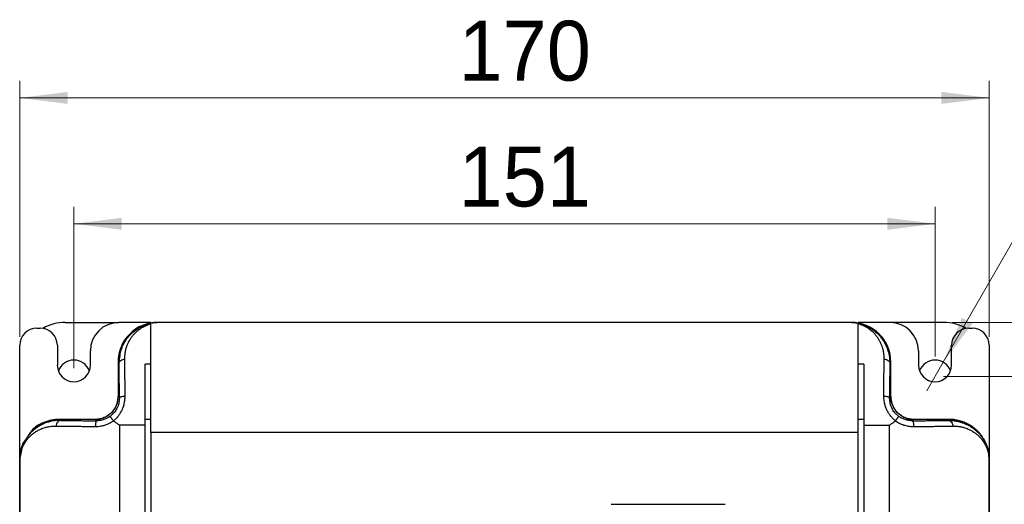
# Model space of a CAD drawing. Header units: millimetres. Extents: x 0 to 423, y 0 to 297.
# Tile 13 of 34: x 98 to 155, y 189 to 217. Entities that reach past the tile are written whole.
import ezdxf

# ---------------------------------------------------------------- set-up
doc = ezdxf.new("R2010")
doc.units = ezdxf.units.MM
doc.layers.add('实线', color=2, linetype='Continuous', lineweight=25)
doc.styles.add('SLDTEXTSTYLE17', font='ARIAL.TTF', dxfattribs={"width": 0.948})
doc.styles.add('SLDTEXTSTYLE18', font='ARIAL.TTF', dxfattribs={"width": 0.948, "bigfont": 'bigfont'})
doc.dimstyles.new('SLDDIMSTYLE0', dxfattribs={"dimtxt": 3.5, "dimasz": 2.8, "dimexe": 0, "dimexo": 0.0625, "dimgap": 0.875, "dimtad": 2, "dimlfac": 3, "dimrnd": 1e-09, "dimzin": 12, "dimdsep": 46, "dimtxsty": 'SLDTEXTSTYLE17', "dimsah": 1, "dimcen": 0.09, "dimadec": 0, "dimazin": 3, "dimtfac": 1, "dimtofl": 0, "dimtmove": 0, "dimatfit": 3, "dimfxl": 1, "dimfrac": 2, "dimtolj": 1, "dimtzin": 12, "dimarcsym": 0})
doc.dimstyles.new('SLDDIMSTYLE1', dxfattribs={"dimtxt": 3.5, "dimasz": 2.8, "dimexe": 0, "dimexo": 0.0625, "dimgap": 0.875, "dimtad": 0, "dimtih": 1, "dimtoh": 1, "dimlfac": 3, "dimrnd": 1e-09, "dimzin": 4, "dimdsep": 46, "dimtxsty": 'SLDTEXTSTYLE17', "dimblk1": 'NONE', "dimsah": 1, "dimcen": 0, "dimadec": 0, "dimazin": 1, "dimtfac": 1, "dimtmove": 0, "dimatfit": 3, "dimldrblk": 'NONE', "dimfxl": 1, "dimfrac": 2, "dimtolj": 1, "dimtzin": 12, "dimarcsym": 0})

# ---------------------------------------------------------------- blocks, each defined once
blk = doc.blocks.new('_D')
at = {"color": 7, "linetype": 'Continuous', "lineweight": 18, "true_color": 0xffffff}
for p, q in [((97.674, 198.913), (97.674, 213.874)), ((154.34, 198.913), (154.34, 213.874)), ((154.34, 212.874), (97.674, 212.874))]:
    blk.add_line(p, q, dxfattribs=at)
for points in [[(97.674, 212.874), (100.474, 212.524), (100.474, 213.224)], [(154.34, 212.874), (151.54, 213.224), (151.54, 212.524)]]:
    blk.add_solid(points, dxfattribs=at)
at = {"color": 7, "linetype": 'Continuous', "lineweight": 18, "true_color": 0xffffff, "insert": (123.326, 217.385), "char_height": 3.5, "attachment_point": 1, "style": 'SLDTEXTSTYLE17'}
blk.add_mtext('170', dxfattribs=at)
blk = doc.blocks.new('_D_1')
at = {"color": 7, "linetype": 'Continuous', "lineweight": 18, "true_color": 0xffffff}
for p, q in [((100.84, 197.08), (100.84, 206.513)), ((151.174, 197.747), (151.174, 206.513)), ((100.84, 205.513), (151.174, 205.513))]:
    blk.add_line(p, q, dxfattribs=at)
for points in [[(100.84, 205.513), (103.64, 205.163), (103.64, 205.863)], [(151.174, 205.513), (148.374, 205.863), (148.374, 205.163)]]:
    blk.add_solid(points, dxfattribs=at)
at = {"color": 7, "linetype": 'Continuous', "lineweight": 18, "true_color": 0xffffff, "insert": (123.326, 210.025), "char_height": 3.5, "attachment_point": 1, "style": 'SLDTEXTSTYLE17'}
blk.add_mtext('151', dxfattribs=at)
blk = doc.blocks.new('_D_2')
at = {"color": 7, "linetype": 'Continuous', "lineweight": 18, "true_color": 0xffffff}
for p, q in [((151.674, 196.58), (166.25, 196.58)), ((165.25, 196.58), (165.25, 95.58)), ((151.674, 95.58), (166.25, 95.58))]:
    blk.add_line(p, q, dxfattribs=at)
for points in [[(165.25, 196.58), (164.9, 193.78), (165.6, 193.78)], [(165.25, 95.58), (165.6, 98.38), (164.9, 98.38)]]:
    blk.add_solid(points, dxfattribs=at)
at = {"color": 7, "linetype": 'Continuous', "lineweight": 18, "true_color": 0xffffff, "insert": (160.738, 143.668), "char_height": 3.5, "attachment_point": 1, "rotation": 90, "style": 'SLDTEXTSTYLE17'}
blk.add_mtext('303', dxfattribs=at)
blk = doc.blocks.new('_D_3')
at = {"color": 7, "linetype": 'Continuous', "lineweight": 18, "true_color": 0xffffff}
for p, q in [((152.174, 199.747), (174.811, 199.747)), ((173.811, 199.747), (173.811, 93.08)), ((149.04, 93.08), (174.811, 93.08))]:
    blk.add_line(p, q, dxfattribs=at)
for points in [[(173.811, 199.747), (173.461, 196.947), (174.161, 196.947)], [(173.811, 93.08), (174.161, 95.88), (173.461, 95.88)]]:
    blk.add_solid(points, dxfattribs=at)
at = {"color": 7, "linetype": 'Continuous', "lineweight": 18, "true_color": 0xffffff, "insert": (169.299, 143.668), "char_height": 3.5, "attachment_point": 1, "rotation": 90, "style": 'SLDTEXTSTYLE17'}
blk.add_mtext('320', dxfattribs=at)
blk = doc.blocks.new('_D_4')
at = {"color": 7, "linetype": 'Continuous', "lineweight": 18, "true_color": 0xffffff}
for p, q in [((151.655, 197.418), (157.266, 207.191)), ((157.266, 207.191), (185.688, 207.191)), ((150.692, 195.742), (151.655, 197.418))]:
    blk.add_line(p, q, dxfattribs=at)
blk.add_solid([(151.655, 197.418), (153.353, 199.672), (152.745, 200.021)], dxfattribs=at)
at = {"color": 7, "linetype": 'Continuous', "lineweight": 18, "true_color": 0xffffff, "char_height": 3.5, "attachment_point": 1}
for s, insert, style in [(' 贯穿', (174.726, 211.54), 'SLDTEXTSTYLE18'), ('%%c', (160.266, 211.53), 'SLDTEXTSTYLE17'), ('5.80', (165.369, 211.54), 'SLDTEXTSTYLE17')]:
    blk.add_mtext(s, dxfattribs=dict(at, insert=insert, style=style))
blk = doc.blocks.new('_None')

msp = doc.modelspace()

# ---------------------------------------------------------------- linework, layer by layer
at = {"layer": '实线', "color": 2, "linetype": 'Continuous', "lineweight": 25, "true_color": 0xffff00}
for p, q in [((100.3402, 199.7467), (103.4736, 199.7467)), ((105.3402, 199.7467), (103.4736, 199.7467)), ((105.3402, 199.6908), (105.3402, 199.689)), ((105.7683, 199.7351), (105.7567, 199.7467)), ((146.2571, 199.7467), (105.7567, 199.7467)), ((146.2569, 199.7467), (105.7569, 199.7467)), ((146.2455, 199.7351), (105.7683, 199.7351)), ((146.2455, 199.7351), (146.2571, 199.7467)), ((148.5402, 199.7467), (146.6736, 199.7467)), ((146.6736, 199.689), (146.6736, 199.6908)), ((151.6736, 199.7467), (148.5402, 199.7467)), ((98.6736, 199.4134), (98.8736, 199.4134)), ((153.1402, 199.4134), (153.3402, 199.4134)), ((97.6736, 191.747), (97.6736, 198.4134)), ((99.8736, 198.4134), (99.8736, 197.2467)), ((101.8069, 197.2467), (101.8069, 198.0801)), ((150.2069, 198.0801), (150.2069, 197.2467)), ((152.1402, 197.2467), (152.1402, 198.4134)), ((154.3402, 198.4134), (154.3402, 191.747)), ((103.4236, 197.4136), (103.4837, 197.3535)), ((103.4236, 197.4136), (103.4236, 195.4133)), ((103.4236, 197.4134), (103.4236, 195.4134)), ((103.4837, 197.3535), (103.491, 197.3983)), ((148.5302, 197.3535), (148.5902, 197.4136)), ((148.5902, 195.4133), (148.5902, 197.4136)), ((148.5902, 195.4134), (148.5902, 197.4134)), ((105.3402, 197.306), (105.0069, 197.306)), ((147.0069, 197.306), (146.6736, 197.306)), ((103.4236, 195.4133), (103.5027, 195.3341)), ((103.5027, 195.3341), (103.4699, 195.0491)), ((148.5111, 195.3341), (148.5902, 195.4133)), ((148.5446, 195.0447), (148.5111, 195.3341)), ((100.067, 194.0197), (100.0067, 194.0801)), ((102.0904, 194.0801), (100.0067, 194.0801)), ((102.0902, 194.0801), (100.0069, 194.0801)), ((102.1711, 193.9993), (102.0904, 194.0801)), ((103.1837, 194.4649), (102.96, 194.2548)), ((105.0069, 194.0939), (105.3402, 194.0939)), ((146.6736, 194.0939), (147.0069, 194.0939)), ((149.0539, 194.2548), (148.8275, 194.467)), ((149.9234, 194.0801), (149.8427, 193.9993)), ((152.0071, 194.0801), (149.9234, 194.0801)), ((152.0069, 194.0801), (149.9236, 194.0801)), ((151.9468, 194.0197), (152.0071, 194.0801)), ((152.879, 193.9066), (152.0069, 194.0801)), ((103.5106, 193.7467), (103.5106, 150.4134)), ((105.0069, 193.7467), (103.5106, 193.7467)), ((105.0069, 150.4134), (105.0069, 193.7467)), ((147.0069, 193.7467), (148.5032, 193.7467)), ((147.0069, 193.7467), (147.0069, 150.4134)), ((148.5032, 150.4134), (148.5032, 193.7467)), ((105.3402, 193.3156), (105.3402, 150.4134)), ((146.6736, 193.3156), (105.3402, 193.3156)), ((146.6736, 150.4134), (146.6736, 193.3156)), ((97.8328, 192.5474), (97.6872, 191.8153)), ((97.6782, 191.7423), (97.6736, 191.747)), ((97.6736, 191.747), (97.6736, 150.4134)), ((97.6736, 191.7467), (97.6736, 101.0801)), ((97.6782, 150.4134), (97.6782, 191.7423)), ((154.3356, 191.7423), (154.3402, 191.747)), ((154.3356, 191.7423), (154.3356, 150.4134)), ((154.3402, 150.4134), (154.3402, 191.747)), ((154.3402, 151.4801), (154.3402, 191.7467)), ((132.2389, 189.1131), (138.9083, 189.1131))]:
    msp.add_line(p, q, dxfattribs=at)
for centre, radius, start, end in [((100.3402, 197.0801), 2.6667, 90, 119.481942), ((103.4736, 198.0801), 1.6667, 90, 180), ((148.5402, 198.0801), 1.6667, 0, 90), ((151.6736, 197.0801), 2.6667, 60.518058, 90), ((98.6736, 198.4134), 1, 90, 180), ((98.8736, 198.4134), 1, 0, 90), ((153.1402, 198.4134), 1, 90, 180), ((153.3402, 198.4134), 1, 0, 90), ((100.8402, 196.5801), 0.9667, 20.171271, 159.828729), ((151.1736, 196.5801), 0.9667, 20.171271, 159.828729), ((100.8402, 197.2467), 0.9667, 180, 360), ((151.1736, 197.2467), 0.9667, 180, 0), ((100.0135, 191.6721), 2.3483, 88.694778, 158.608925)]:
    msp.add_arc(centre, radius, start, end, dxfattribs=at)
for centre, major_axis in [((105.7571, 197.4132), (-1.6502, 1.6502)), ((146.2567, 197.4132), (1.6502, 1.6502))]:
    msp.add_ellipse(centre, major_axis=major_axis, ratio=0.9998051, start_param=5.4978846, end_param=7.068486, dxfattribs=at)
for points, knots in [([(103.491, 197.3983), (103.5173, 197.6692), (103.571, 198.2237), (103.9691, 198.8887), (104.5383, 199.4372), (105.0853, 199.6102), (105.3402, 199.6908)], [0, 0, 0, 0, 0.2527912, 0.5175102, 0.7751309, 1, 1, 1, 1]), ([(105.7683, 199.7351), (105.7504, 199.7347), (105.7144, 199.734), (105.642, 199.7306), (105.5511, 199.7231), (105.4441, 199.7093), (105.3743, 199.696), (105.3402, 199.6895)], [0, 0, 0, 0, 0.1232022, 0.2462743, 0.4945939, 0.7536382, 1, 1, 1, 1]), ([(105.3402, 193.3156), (105.3402, 193.6995), (105.3402, 194.0839), (105.3402, 194.8347), (105.3402, 195.2007), (105.3402, 195.8982), (105.3402, 196.2305), (105.3402, 196.8519), (105.3402, 197.1406), (105.3402, 197.6753), (105.3402, 197.9212), (105.3402, 198.374), (105.3402, 198.581), (105.3402, 198.8664), (105.3402, 198.9572), (105.3402, 199.1315), (105.3402, 199.2158), (105.3402, 199.3773), (105.3402, 199.4536), (105.3402, 199.5896), (105.3402, 199.6502), (105.3402, 199.6894)], [0, 0, 0, 0, 0.125, 0.125, 0.25, 0.25, 0.375, 0.375, 0.5, 0.5, 0.625, 0.625, 0.75, 0.75, 0.8125, 0.8125, 0.875, 0.875, 0.9375, 0.9375, 1, 1, 1, 1]), ([(146.6736, 199.6895), (146.651, 199.6939), (146.605, 199.7029), (146.5336, 199.7139), (146.4495, 199.7243), (146.3708, 199.7306), (146.2991, 199.7341), (146.2634, 199.7347), (146.2455, 199.7351)], [0, 0, 0, 0, 0.163843, 0.3333414, 0.5085804, 0.7560745, 0.877695, 1, 1, 1, 1]), ([(146.6736, 199.6908), (146.6971, 199.6858), (146.7446, 199.6759), (146.8151, 199.6581), (146.8858, 199.6379), (146.9564, 199.6153), (147.0642, 199.5768), (147.2052, 199.5168), (147.3755, 199.4269), (147.54, 199.3215), (147.7557, 199.1551), (147.939, 198.9692), (148.1082, 198.7494), (148.2302, 198.5567), (148.3309, 198.3519), (148.4088, 198.1488), (148.4639, 197.9593), (148.5, 197.7779), (148.5196, 197.6236), (148.5297, 197.4893), (148.53, 197.3985), (148.5302, 197.3535)], [0, 0, 0, 0, 0.0194774, 0.0393397, 0.0595903, 0.0802327, 0.10127, 0.1559873, 0.2113782, 0.2702844, 0.3321004, 0.4635681, 0.5203756, 0.6033983, 0.6870068, 0.743525, 0.8152381, 0.8768401, 0.9186736, 0.9597233, 1, 1, 1, 1]), ([(146.6736, 193.3156), (146.6736, 193.6995), (146.6736, 194.0839), (146.6736, 194.8347), (146.6736, 195.2007), (146.6736, 195.8982), (146.6736, 196.2305), (146.6736, 196.8519), (146.6736, 197.1406), (146.6736, 197.6753), (146.6736, 197.9212), (146.6736, 198.374), (146.6736, 198.581), (146.6736, 198.8664), (146.6736, 198.9572), (146.6736, 199.1315), (146.6736, 199.2158), (146.6736, 199.3773), (146.6736, 199.4536), (146.6736, 199.5896), (146.6736, 199.6502), (146.6736, 199.6894)], [0, 0, 0, 0, 0.125, 0.125, 0.25, 0.25, 0.375, 0.375, 0.5, 0.5, 0.625, 0.625, 0.75, 0.75, 0.8125, 0.8125, 0.875, 0.875, 0.9375, 0.9375, 1, 1, 1, 1]), ([(105.1974, 199.6354), (105.0843, 199.6185), (104.6684, 199.5561), (104.0856, 199.0871), (103.6319, 198.5385), (103.5707, 198.1658), (103.559, 198.0942)], [0, 0, 0, 0, 0.14299609, 0.5260044, 0.9090127, 1, 1, 1, 1]), ([(103.817, 197.5957), (103.8168, 197.6231), (103.8164, 197.6774), (103.8193, 197.7569), (103.8246, 197.8341), (103.8324, 197.9091), (103.8425, 197.9818), (103.8547, 198.0523), (103.8689, 198.1207), (103.9188, 198.3267), (104.0288, 198.6062), (104.2094, 198.8871), (104.3535, 199.0612), (104.4692, 199.179), (104.5905, 199.2845), (104.7097, 199.3724), (104.8238, 199.4462), (104.9319, 199.5085), (105.0537, 199.5689), (105.19, 199.626), (105.289, 199.6561), (105.3402, 199.6716)], [0, 0, 0, 0, 0.0279449, 0.0554717, 0.0825883, 0.109301, 0.135615, 0.1615341, 0.1870612, 0.2121984, 0.3957374, 0.5263696, 0.5939121, 0.6513654, 0.7101622, 0.7692868, 0.8089119, 0.8516776, 0.8976718, 0.9470291, 1, 1, 1, 1]), ([(148.1969, 197.5957), (148.1971, 197.6241), (148.1975, 197.6809), (148.1943, 197.7647), (148.1884, 197.8474), (148.1793, 197.9291), (148.1673, 198.0098), (148.1522, 198.0894), (148.1341, 198.168), (148.113, 198.2457), (148.0794, 198.3525), (148.0281, 198.4863), (147.9531, 198.6417), (147.8669, 198.7891), (147.7406, 198.97), (147.5584, 199.1739), (147.3416, 199.3506), (147.1499, 199.4718), (147.0167, 199.5424), (146.895, 199.5964), (146.7873, 199.6377), (146.7118, 199.6602), (146.6736, 199.6716)], [0, 0, 0, 0, 0.0289308, 0.0579304, 0.0870201, 0.1162204, 0.1455515, 0.175033, 0.2046837, 0.2345221, 0.2645658, 0.3302959, 0.3967927, 0.4615792, 0.5256152, 0.6484953, 0.7684566, 0.826626, 0.8849465, 0.9223049, 0.9606494, 1, 1, 1, 1]), ([(148.5902, 197.4134), (148.5538, 197.7165), (148.481, 198.3228), (148.0183, 199.0449), (147.5758, 199.3005), (147.398, 199.4033)], [0, 0, 0, 0, 0.3742222, 0.7484444, 1, 1, 1, 1]), ([(103.4837, 197.3535), (103.4841, 197.3818), (103.499, 197.4436), (103.577, 197.5306), (103.6963, 197.5852), (103.7795, 197.5954), (103.817, 197.5957)], [-0.0000048, -0.0000048, -0.0000048, -0.0000048, 0.2485264, 0.5046073, 0.7606883, 1.0000007, 1.0000007, 1.0000007, 1.0000007]), ([(103.836, 195.4398), (103.8357, 195.4788), (103.8351, 195.5574), (103.8342, 195.6744), (103.8332, 195.7918), (103.8323, 195.9091), (103.8314, 196.0265), (103.8304, 196.1437), (103.8295, 196.2608), (103.8285, 196.3776), (103.8275, 196.4939), (103.8265, 196.6095), (103.8254, 196.7241), (103.8244, 196.8375), (103.8234, 196.9497), (103.8223, 197.0604), (103.8213, 197.1699), (103.8202, 197.2781), (103.8191, 197.3852), (103.818, 197.4914), (103.8173, 197.5608), (103.817, 197.5957)], [0, 0, 0, 0, 0.0471415, 0.0948712, 0.1432036, 0.1921542, 0.2417387, 0.2919752, 0.3428979, 0.3945503, 0.4469348, 0.4999772, 0.5535915, 0.6077053, 0.6622471, 0.7172156, 0.7726697, 0.8286555, 0.8851955, 0.9423062, 1, 1, 1, 1]), ([(148.1778, 195.4399), (148.1794, 195.6477), (148.181, 195.8506), (148.1842, 196.2417), (148.1858, 196.4298), (148.1905, 196.9692), (148.1937, 197.2949), (148.1969, 197.5957)], [0, 0, 0, 0, 0.25, 0.25, 0.5, 0.5, 1, 1, 1, 1]), ([(148.1969, 197.5957), (148.2347, 197.5954), (148.3183, 197.585), (148.4373, 197.5301), (148.5149, 197.4434), (148.5298, 197.3817), (148.5302, 197.3535)], [-0.0000009, -0.0000009, -0.0000009, -0.0000009, 0.2419128, 0.4968862, 0.7518596, 1.0000029, 1.0000029, 1.0000029, 1.0000029]), ([(103.5027, 195.3341), (103.5025, 195.3683), (103.5022, 195.437), (103.5017, 195.5391), (103.5011, 195.6414), (103.5004, 195.7436), (103.4998, 195.8458), (103.499, 195.948), (103.4982, 196.0502), (103.4974, 196.1524), (103.4965, 196.2546), (103.4951, 196.4099), (103.4931, 196.6153), (103.4906, 196.8371), (103.4882, 197.0283), (103.486, 197.1927), (103.4845, 197.2994), (103.4837, 197.3535)], [0, 0, 0, 0, 0.04392667, 0.08833047, 0.13325091, 0.17872619, 0.22479311, 0.27148707, 0.31884207, 0.36689071, 0.41566419, 0.46519235, 0.59277088, 0.72329706, 0.81279921, 0.90499717, 1, 1, 1, 1]), ([(105.0069, 193.7467), (105.0069, 193.7954), (105.0069, 193.8922), (105.0069, 194.0364), (105.0069, 194.1785), (105.0069, 194.3186), (105.0069, 194.4568), (105.0069, 194.5929), (105.0069, 194.8465), (105.0069, 195.2116), (105.0069, 195.6778), (105.0069, 196.1237), (105.0069, 196.473), (105.0069, 196.7378), (105.0069, 196.9291), (105.0069, 197.1199), (105.0069, 197.2433), (105.0069, 197.3059)], [0, 0, 0, 0, 0.03714824, 0.07380405, 0.10998647, 0.14571528, 0.18101104, 0.21589505, 0.25038939, 0.37672017, 0.50045087, 0.62462019, 0.7503628, 0.81010041, 0.87154231, 0.93480622, 1, 1, 1, 1]), ([(147.0069, 197.3058), (147.0069, 197.0684), (147.0069, 196.815), (147.0069, 196.2705), (147.0069, 195.9791), (147.0069, 195.3689), (147.0069, 195.0509), (147.0069, 194.4039), (147.0069, 194.0747), (147.0069, 193.7467)], [0, 0, 0, 0, 0.25, 0.25, 0.5, 0.5, 0.75, 0.75, 1, 1, 1, 1]), ([(148.5302, 197.3535), (148.5297, 197.3204), (148.5287, 197.2548), (148.5273, 197.1549), (148.526, 197.0553), (148.5247, 196.9557), (148.5229, 196.808), (148.5207, 196.6086), (148.5181, 196.3547), (148.5159, 196.0989), (148.5142, 195.8712), (148.5129, 195.672), (148.5119, 195.5036), (148.5114, 195.3902), (148.5111, 195.3341)], [0, 0, 0, 0, 0.05832729, 0.11548431, 0.17149331, 0.22637793, 0.28016328, 0.41094552, 0.53878007, 0.65985333, 0.77795926, 0.85389508, 0.92784931, 1, 1, 1, 1]), ([(103.4236, 195.4134), (103.4236, 195.2389), (103.3889, 195.0644), (103.2553, 194.7419), (103.1565, 194.594), (102.9096, 194.3472), (102.7617, 194.2483), (102.4392, 194.1148), (102.2648, 194.0801), (102.0902, 194.0801)], [0, 0, 0, 0, 0.25, 0.25, 0.5, 0.5, 0.75, 0.75, 1, 1, 1, 1]), ([(103.0331, 194.4705), (103.0485, 194.4864), (103.0794, 194.5182), (103.1228, 194.5689), (103.1641, 194.622), (103.2029, 194.6776), (103.2391, 194.7355), (103.2726, 194.7956), (103.3031, 194.8579), (103.3305, 194.9221), (103.3547, 194.9882), (103.3755, 195.0559), (103.3927, 195.1251), (103.4064, 195.1957), (103.4162, 195.2674), (103.4224, 195.34), (103.4232, 195.3888), (103.4236, 195.4133)], [0, 0, 0, 0, 0.0632572, 0.1270012, 0.191232, 0.2559498, 0.3211546, 0.3868465, 0.4530255, 0.5196916, 0.586845, 0.6544857, 0.7226137, 0.7912291, 0.8603319, 0.9299222, 1, 1, 1, 1]), ([(103.1529, 193.9913), (103.168, 194.0032), (103.2006, 194.0289), (103.2508, 194.0729), (103.32, 194.1392), (103.3825, 194.208), (103.4615, 194.3061), (103.553, 194.4346), (103.6465, 194.6026), (103.7315, 194.8041), (103.7788, 194.964), (103.8103, 195.1201), (103.8311, 195.2608), (103.8342, 195.3735), (103.836, 195.4398)], [0, 0, 0, 0, 0.0343819, 0.0740919, 0.1191256, 0.205454, 0.2399469, 0.3443315, 0.487285, 0.5840725, 0.7384567, 0.7891239, 0.8759086, 1, 1, 1, 1]), ([(103.5027, 195.3341), (103.5032, 195.3462), (103.5179, 195.3726), (103.5933, 195.4101), (103.7117, 195.4348), (103.7967, 195.4397), (103.836, 195.4398)], [0, 0, 0, 0, 0.2439697, 0.4959802, 0.7479907, 1.0000013, 1.0000013, 1.0000013, 1.0000013]), ([(148.8617, 193.992), (148.8445, 194.0055), (148.8101, 194.0327), (148.7605, 194.0764), (148.7123, 194.1225), (148.6656, 194.1711), (148.6203, 194.2222), (148.5477, 194.3111), (148.4552, 194.4436), (148.3559, 194.626), (148.2772, 194.8189), (148.2266, 194.9983), (148.1967, 195.1594), (148.1805, 195.3), (148.1787, 195.3932), (148.1778, 195.4399)], [0, 0, 0, 0, 0.0389848, 0.0782666, 0.1179191, 0.1580136, 0.1986189, 0.2398011, 0.3631419, 0.487119, 0.611933, 0.7383426, 0.8254217, 0.9124807, 1, 1, 1, 1]), ([(148.1778, 195.4398), (148.2168, 195.4397), (148.2589, 195.4372), (148.3403, 195.4268), (148.3795, 195.4187), (148.4444, 195.3981), (148.4699, 195.3857), (148.503, 195.3598), (148.5106, 195.3465), (148.5111, 195.3341)], [0, 0, 0, 0, 0.25, 0.25, 0.5, 0.5, 0.75, 0.75, 1, 1, 1, 1]), ([(149.9236, 194.0801), (149.749, 194.0801), (149.5746, 194.1148), (149.2521, 194.2483), (149.1042, 194.3472), (148.8574, 194.594), (148.7585, 194.7419), (148.6249, 195.0644), (148.5902, 195.2389), (148.5902, 195.4134)], [0, 0, 0, 0, 0.25, 0.25, 0.5, 0.5, 0.75, 0.75, 1, 1, 1, 1]), ([(148.5902, 195.4133), (148.5906, 195.3903), (148.5913, 195.3446), (148.5967, 195.2764), (148.6054, 195.209), (148.6174, 195.1426), (148.6327, 195.0774), (148.651, 195.0134), (148.6724, 194.9508), (148.6967, 194.8898), (148.7238, 194.8304), (148.7535, 194.7728), (148.7858, 194.7172), (148.8204, 194.6635), (148.8573, 194.6119), (148.8964, 194.5625), (148.9373, 194.5151), (148.9663, 194.4854), (148.9807, 194.4705)], [0, 0, 0, 0, 0.0657123, 0.1309962, 0.1958515, 0.2602785, 0.324277, 0.3878472, 0.4509891, 0.5137027, 0.5759881, 0.6378454, 0.6992745, 0.7602755, 0.8208486, 0.8809936, 0.9407107, 1, 1, 1, 1]), ([(103.4699, 195.0491), (103.4687, 195.0379), (103.457, 194.9245), (103.3622, 194.7262), (103.2624, 194.5379), (103.1875, 194.4683), (103.1837, 194.4649)], [0, 0, 0, 0, 0.0537576, 0.541425, 0.9772253, 1, 1, 1, 1]), ([(148.8275, 194.467), (148.825, 194.4693), (148.7507, 194.5384), (148.6521, 194.7256), (148.5573, 194.9229), (148.5457, 195.0345), (148.5446, 195.0447)], [0, 0, 0, 0, 0.0149872, 0.4606637, 0.9508815, 1, 1, 1, 1]), ([(100.0067, 194.0801), (99.8473, 194.0709), (99.5327, 194.0528), (98.956, 193.8584), (98.4528, 193.5753), (98.2463, 193.2404), (98.1957, 193.1582)], [0, 0, 0, 0, 0.2252892, 0.4446649, 0.863762, 1, 1, 1, 1]), ([(100.0069, 194.0801), (99.7057, 194.0422), (99.1032, 193.9664), (98.4611, 193.5856), (98.2544, 193.2493), (98.2072, 193.1724)], [0, 0, 0, 0, 0.4355017, 0.8710034, 1, 1, 1, 1]), ([(100.067, 194.0197), (100.0371, 194.0194), (99.9719, 194.0049), (99.8954, 193.942), (99.8495, 193.8701), (99.8166, 193.7895), (99.8077, 193.7258), (99.8075, 193.6864)], [-0.00000038, -0.00000038, -0.00000038, -0.00000038, 0.24532516, 0.49688344, 0.62266258, 0.74844172, 0.99999837, 0.99999837, 0.99999837, 0.99999837]), ([(100.067, 194.0197), (100.0948, 194.0192), (100.1506, 194.0182), (100.2379, 194.0168), (100.3281, 194.0153), (100.4214, 194.0139), (100.5659, 194.0119), (100.7599, 194.0093), (101.0154, 194.0065), (101.2849, 194.0041), (101.5237, 194.0024), (101.7209, 194.0013), (101.8693, 194.0005), (102.0191, 193.9998), (102.1205, 193.9995), (102.1711, 193.9993)], [0, 0, 0, 0, 0.0517586, 0.1037105, 0.1558909, 0.2083348, 0.2610765, 0.3932315, 0.5131626, 0.6346789, 0.7589436, 0.8197639, 0.8801224, 0.940155, 1, 1, 1, 1]), ([(102.0904, 194.0801), (102.1133, 194.0804), (102.159, 194.0811), (102.2272, 194.0866), (102.2946, 194.0952), (102.361, 194.1072), (102.4263, 194.1225), (102.4903, 194.1409), (102.5528, 194.1622), (102.6139, 194.1865), (102.6732, 194.2136), (102.7308, 194.2433), (102.7865, 194.2756), (102.8402, 194.3102), (102.8918, 194.3471), (102.9412, 194.3862), (102.9885, 194.4271), (103.0183, 194.4561), (103.0331, 194.4705)], [0, 0, 0, 0, 0.0657123, 0.1309962, 0.1958515, 0.2602785, 0.324277, 0.3878472, 0.4509891, 0.5137027, 0.5759881, 0.6378454, 0.6992745, 0.7602755, 0.8208486, 0.8809936, 0.9407107, 1, 1, 1, 1]), ([(102.1711, 193.9993), (102.1621, 193.9988), (102.1524, 193.9911), (102.1336, 193.9581), (102.1245, 193.9325), (102.1095, 193.8676), (102.1036, 193.8285), (102.096, 193.7471), (102.0942, 193.705), (102.0941, 193.666)], [0, 0, 0, 0, 0.25, 0.25, 0.5, 0.5, 0.75, 0.75, 1, 1, 1, 1]), ([(102.0941, 193.666), (102.1084, 193.6661), (102.1587, 193.6662), (102.2672, 193.6715), (102.4402, 193.6922), (102.624, 193.7349), (102.788, 193.7918), (102.9119, 193.8465), (103.0146, 193.9016), (103.0939, 193.9506), (103.1361, 193.9797), (103.1528, 193.9912)], [0, 0, 0, 0, 0.03872133, 0.13683482, 0.29309904, 0.50582597, 0.63805119, 0.75345054, 0.86426395, 0.94633103, 1, 1, 1, 1]), ([(102.96, 194.2548), (102.9451, 194.2443), (102.8922, 194.2067), (102.7714, 194.1356), (102.6311, 194.0765), (102.4938, 194.0368), (102.3865, 194.0146), (102.2757, 194.0012), (102.2032, 193.9999), (102.1711, 193.9993)], [0, 0, 0, 0, 0.0640046, 0.228373, 0.4922133, 0.5980873, 0.7357352, 0.8832803, 1, 1, 1, 1]), ([(103.1528, 193.9912), (103.1463, 194.0002), (103.1329, 194.0185), (103.1126, 194.0461), (103.0921, 194.074), (103.0718, 194.1016), (103.0521, 194.1285), (103.0335, 194.1539), (103.0181, 194.175), (103.004, 194.1944), (102.9898, 194.2136), (102.9752, 194.2336), (102.9631, 194.2503), (102.9611, 194.2533), (102.96, 194.2548)], [0, 0, 0, 0, 0.06541293, 0.13348159, 0.20397767, 0.27660001, 0.35097696, 0.42667371, 0.50320497, 0.55706396, 0.63586603, 0.73826457, 0.86130932, 1, 1, 1, 1]), ([(103.5106, 193.7467), (103.4884, 193.7595), (103.4426, 193.7859), (103.3737, 193.8301), (103.3022, 193.8791), (103.228, 193.933), (103.1783, 193.9715), (103.1529, 193.9912)], [0, 0, 0, 0, 0.177327, 0.3657804, 0.5655882, 0.7769412, 1, 1, 1, 1]), ([(148.5032, 193.7467), (148.5268, 193.7604), (148.5747, 193.7881), (148.6458, 193.8335), (148.7175, 193.8826), (148.7899, 193.9355), (148.8375, 193.973), (148.8617, 193.992)], [0, 0, 0, 0, 0.1880285, 0.381823, 0.5816134, 0.7876091, 1, 1, 1, 1]), ([(148.8617, 193.992), (148.8683, 194.001), (148.8815, 194.0191), (148.9011, 194.0457), (148.92, 194.0716), (148.938, 194.0962), (148.9549, 194.1193), (148.9705, 194.1405), (148.9846, 194.1597), (148.9979, 194.178), (149.0116, 194.1969), (149.0262, 194.2169), (149.0401, 194.2359), (149.051, 194.2509), (149.0529, 194.2535), (149.0539, 194.2548)], [0, 0, 0, 0, 0.0659867, 0.1319256, 0.1973555, 0.2618241, 0.3249043, 0.3862075, 0.4453932, 0.5021759, 0.5672793, 0.6516084, 0.7537936, 0.8712471, 1, 1, 1, 1]), ([(148.8617, 193.992), (148.8759, 193.982), (148.9149, 193.9546), (148.9921, 193.9061), (149.0968, 193.849), (149.2215, 193.7935), (149.3481, 193.7492), (149.4776, 193.7143), (149.6118, 193.6879), (149.7613, 193.6691), (149.8653, 193.6671), (149.9197, 193.666)], [0, 0, 0, 0, 0.045926, 0.1260814, 0.2410998, 0.3613003, 0.4875614, 0.5965952, 0.7181703, 0.8525299, 1, 1, 1, 1]), ([(148.9807, 194.4705), (148.9966, 194.4551), (149.0283, 194.4242), (149.0791, 194.3808), (149.1322, 194.3395), (149.1878, 194.3007), (149.2457, 194.2645), (149.3058, 194.2311), (149.3681, 194.2006), (149.4323, 194.1732), (149.4983, 194.149), (149.5661, 194.1282), (149.6353, 194.1109), (149.7059, 194.0973), (149.7776, 194.0874), (149.8502, 194.0812), (149.899, 194.0804), (149.9234, 194.0801)], [0, 0, 0, 0, 0.0632572, 0.1270012, 0.191232, 0.2559498, 0.3211546, 0.3868465, 0.4530255, 0.5196916, 0.586845, 0.6544857, 0.7226137, 0.7912291, 0.8603319, 0.9299222, 1, 1, 1, 1]), ([(149.8427, 193.9993), (149.823, 193.9995), (149.7801, 193.9999), (149.71, 194.0049), (149.6233, 194.0159), (149.5279, 194.0351), (149.4251, 194.0642), (149.3281, 194.1), (149.2264, 194.1468), (149.1354, 194.1977), (149.0775, 194.2383), (149.0539, 194.2548)], [0, 0, 0, 0, 0.0717162, 0.1565633, 0.254469, 0.3861462, 0.5038133, 0.6335908, 0.7514115, 0.8985501, 1, 1, 1, 1]), ([(149.8427, 193.9993), (149.8783, 193.9994), (149.9495, 193.9997), (150.0549, 194.0001), (150.159, 194.0006), (150.2618, 194.0011), (150.3633, 194.0017), (150.5304, 194.0027), (150.7574, 194.0043), (151.028, 194.0068), (151.2818, 194.0097), (151.5125, 194.0127), (151.7358, 194.0161), (151.8737, 194.0185), (151.9468, 194.0197)], [0, 0, 0, 0, 0.0421177, 0.0840747, 0.1259147, 0.1676817, 0.2094199, 0.2511738, 0.3768533, 0.5020916, 0.622047, 0.7510683, 0.8679134, 1, 1, 1, 1]), ([(149.8427, 193.9993), (149.8515, 193.9988), (149.866, 193.9876), (149.8844, 193.9466), (149.8969, 193.903), (149.9071, 193.8492), (149.9145, 193.7889), (149.9187, 193.7263), (149.9197, 193.6856), (149.9197, 193.666)], [0, 0, 0, 0, 0.2453259, 0.371105, 0.4968842, 0.6226633, 0.7484424, 0.8742216, 1.0000007, 1.0000007, 1.0000007, 1.0000007]), ([(151.9468, 194.0197), (151.974, 194.0199), (152.028, 194.0202), (152.1077, 194.0172), (152.1856, 194.012), (152.2617, 194.0044), (152.3358, 193.9946), (152.408, 193.9829), (152.5353, 193.9582), (152.7293, 193.9073), (152.97, 193.8151), (153.1971, 193.6976), (153.4011, 193.5641), (153.5766, 193.4215), (153.7336, 193.267), (153.8672, 193.1095), (153.9765, 192.953), (154.0599, 192.8108), (154.1246, 192.6845), (154.1617, 192.5947), (154.1799, 192.5506)], [0, 0, 0, 0, 0.0273158, 0.0542586, 0.0808292, 0.1070286, 0.1328578, 0.1583178, 0.1834097, 0.2694833, 0.3739802, 0.4666441, 0.5546009, 0.6465096, 0.7178778, 0.7962335, 0.8660499, 0.9122179, 0.9568481, 1, 1, 1, 1]), ([(151.9468, 194.0197), (151.9773, 194.0194), (152.0441, 194.0043), (152.1378, 193.9251), (152.1955, 193.8057), (152.2061, 193.7231), (152.2064, 193.6864)], [-0.0000086, -0.0000086, -0.0000086, -0.0000086, 0.2505487, 0.5079985, 0.7654483, 1.0000007, 1.0000007, 1.0000007, 1.0000007]), ([(154.3402, 191.747), (154.3399, 191.7776), (154.3392, 191.8386), (154.3336, 191.9298), (154.3248, 192.0203), (154.3124, 192.1099), (154.2967, 192.1986), (154.2777, 192.2861), (154.2555, 192.3723), (154.2301, 192.4573), (154.2017, 192.5408), (154.1703, 192.6227), (154.136, 192.7029), (154.099, 192.7815), (154.0593, 192.8582), (154.017, 192.9329), (153.9722, 193.0057), (153.9251, 193.0764), (153.8756, 193.145), (153.8241, 193.2114), (153.7704, 193.2756), (153.7148, 193.3375), (153.6398, 193.4152), (153.5421, 193.5065), (153.418, 193.6075), (153.2858, 193.7007), (153.1461, 193.7854), (152.9993, 193.8608), (152.846, 193.9262), (152.6868, 193.981), (152.5225, 194.0246), (152.3537, 194.0562), (152.1815, 194.0763), (152.0654, 194.0788), (152.0071, 194.0801)], [0, 0, 0, 0, 0.0250546, 0.0499848, 0.0747907, 0.0994721, 0.1240293, 0.148462, 0.1727705, 0.1969546, 0.2210143, 0.2449498, 0.268761, 0.2924479, 0.3160105, 0.3394488, 0.3627629, 0.3859528, 0.4090184, 0.4319597, 0.4547769, 0.4774699, 0.5000386, 0.5432257, 0.5868653, 0.6309576, 0.6755026, 0.7205004, 0.7659511, 0.8118548, 0.8582114, 0.9050211, 0.952284, 1, 1, 1, 1]), ([(97.6782, 191.7423), (97.6782, 191.7432), (97.6783, 191.745), (97.6783, 191.7486), (97.6784, 191.7548), (97.6787, 191.7674), (97.6794, 191.7927), (97.6819, 191.8435), (97.691, 191.9464), (97.7164, 192.0928), (97.7663, 192.2683), (97.8386, 192.4573), (97.923, 192.6273), (98.0195, 192.7867), (98.1231, 192.9267), (98.2476, 193.0655), (98.3863, 193.1955), (98.5413, 193.3153), (98.7152, 193.4235), (98.9199, 193.5242), (99.1292, 193.6003), (99.3163, 193.6468), (99.4691, 193.6717), (99.6238, 193.6873), (99.7426, 193.6867), (99.8075, 193.6864)], [0, 0, 0, 0, 0.0006663, 0.0013332, 0.0026689, 0.005348, 0.0107367, 0.0216364, 0.043921, 0.0903694, 0.1391711, 0.1902481, 0.2543031, 0.3001167, 0.3592818, 0.4210549, 0.4853243, 0.5528079, 0.6244549, 0.6998621, 0.7902517, 0.8519173, 0.8915424, 0.940806, 1, 1, 1, 1]), ([(99.8075, 193.6864), (99.8475, 193.686), (99.9272, 193.6851), (100.0503, 193.6837), (100.1759, 193.6823), (100.3049, 193.681), (100.4375, 193.6796), (100.5741, 193.6783), (100.7149, 193.6769), (100.8603, 193.6756), (101.0099, 193.6743), (101.1627, 193.6731), (101.3176, 193.6718), (101.4737, 193.6706), (101.63, 193.6695), (101.7858, 193.6683), (101.94, 193.6672), (102.0432, 193.6664), (102.0941, 193.666)], [0, 0, 0, 0, 0.0671095, 0.1336602, 0.1996211, 0.264991, 0.3298102, 0.3941572, 0.4580895, 0.5216515, 0.5847649, 0.6472228, 0.7088578, 0.7695313, 0.8291059, 0.887451, 0.9444496, 1, 1, 1, 1]), ([(149.9197, 193.666), (150.1516, 193.6667), (150.496, 193.6682), (150.9266, 193.671), (151.2304, 193.6735), (151.5072, 193.6764), (151.843, 193.6806), (152.0653, 193.6841), (152.2064, 193.6864)], [0, 0, 0, 0, 0.25, 0.375, 0.5, 0.625, 0.75, 1, 1, 1, 1]), ([(152.2064, 193.6864), (152.2321, 193.6869), (152.2821, 193.688), (152.3534, 193.6864), (152.4193, 193.683), (152.48, 193.678), (152.5357, 193.6719), (152.5866, 193.6649), (152.6329, 193.6574), (152.7247, 193.6404), (152.8868, 193.6), (153.0946, 193.5241), (153.2988, 193.4233), (153.4727, 193.3153), (153.6289, 193.1944), (153.7674, 193.0644), (153.8717, 192.948), (153.9482, 192.8489), (154.0119, 192.7577), (154.0914, 192.626), (154.1759, 192.4559), (154.2483, 192.2672), (154.298, 192.092), (154.323, 191.9462), (154.3319, 191.8435), (154.3344, 191.7928), (154.3351, 191.7675), (154.3354, 191.7549), (154.3355, 191.7486), (154.3356, 191.745), (154.3356, 191.7432), (154.3356, 191.7423)], [0, 0, 0, 0, 0.0233859, 0.0453514, 0.0659257, 0.0851321, 0.1029886, 0.119509, 0.1347037, 0.1485807, 0.2108809, 0.3008543, 0.3744848, 0.4478601, 0.5152693, 0.579456, 0.6411549, 0.6706458, 0.7002669, 0.7461937, 0.8100475, 0.8610463, 0.9097015, 0.956024, 0.9783038, 0.9892242, 0.99463, 0.9973195, 0.9986609, 0.9993307, 1, 1, 1, 1]), ([(154.3265, 191.8156), (154.3125, 192.1071), (154.2951, 192.4694), (154.0895, 192.7538), (154.0493, 192.8093)], [0, 0, 0, 0, 0.8045958, 1, 1, 1, 1]), ([(97.9407, 192.781), (97.9128, 192.7424), (97.7941, 192.578), (97.7089, 192.2155), (97.6854, 191.9045), (97.6736, 191.747)], [0, 0, 0, 0, 0.131675, 0.5600623, 1, 1, 1, 1]), ([(97.6782, 191.7423), (97.686, 191.8792), (97.7021, 192.1623), (97.7845, 192.4038), (97.827, 192.5285)], [0, 0, 0, 0, 0.48372866, 1, 1, 1, 1]), ([(154.1799, 192.5506), (154.1894, 192.5257), (154.2084, 192.4756), (154.2341, 192.3974), (154.2576, 192.3166), (154.2785, 192.233), (154.2999, 192.1312), (154.3187, 192.0122), (154.3322, 191.8773), (154.3345, 191.7865), (154.3356, 191.7423)], [0, 0, 0, 0, 0.1037454, 0.2081962, 0.3133975, 0.4193934, 0.526227, 0.6921806, 0.8500243, 1, 1, 1, 1])]:
    msp.add_open_spline(points, degree=3, knots=knots, dxfattribs=at)

# ---------------------------------------------------------------- dimensions: what is measured, and where the dimension line sits
at = {"color": 7, "linetype": 'Continuous', "lineweight": 18, "true_color": 0xffffff}
for base, p1, p2, picture, middle in [((97.6736, 212.8737), (154.3402, 198.4134), (97.6736, 198.4134), '_D', (127.3365, 212.8737)), ((151.1736, 205.5129), (100.8402, 196.5801), (151.1736, 197.2467), '_D_1', (127.3365, 205.5129))]:
    dim = msp.add_linear_dim(base=base, p1=p1, p2=p2, dimstyle='SLDDIMSTYLE0', dxfattribs=at)
    dim.commit()
    dim.dimension.update_dxf_attribs({"geometry": picture, "text_midpoint": middle, "dimtype": 160})
dim = msp.add_diameter_dim_2p(p1=(150.6923, 195.7417), p2=(151.6549, 197.4184), text='<> 贯穿', dimstyle='SLDDIMSTYLE1', dxfattribs=at)
dim.commit()
dim.dimension.update_dxf_attribs({"geometry": '_D_4', "text_midpoint": (172.9768, 209.7893), "dimtype": 163})
for base, p1, p2, picture, middle in [((173.8109, 93.0801), (151.6736, 199.7467), (148.5402, 93.0801), '_D_3', (173.8109, 147.6783)), ((165.2501, 95.5801), (151.1736, 196.5801), (151.1736, 95.5801), '_D_2', (165.2501, 147.6783))]:
    dim = msp.add_linear_dim(base=base, p1=p1, p2=p2, angle=90, dimstyle='SLDDIMSTYLE0', dxfattribs=at)
    dim.commit()
    dim.dimension.update_dxf_attribs({"geometry": picture, "text_midpoint": middle, "dimtype": 160})

doc.saveas('drawing.dxf')
